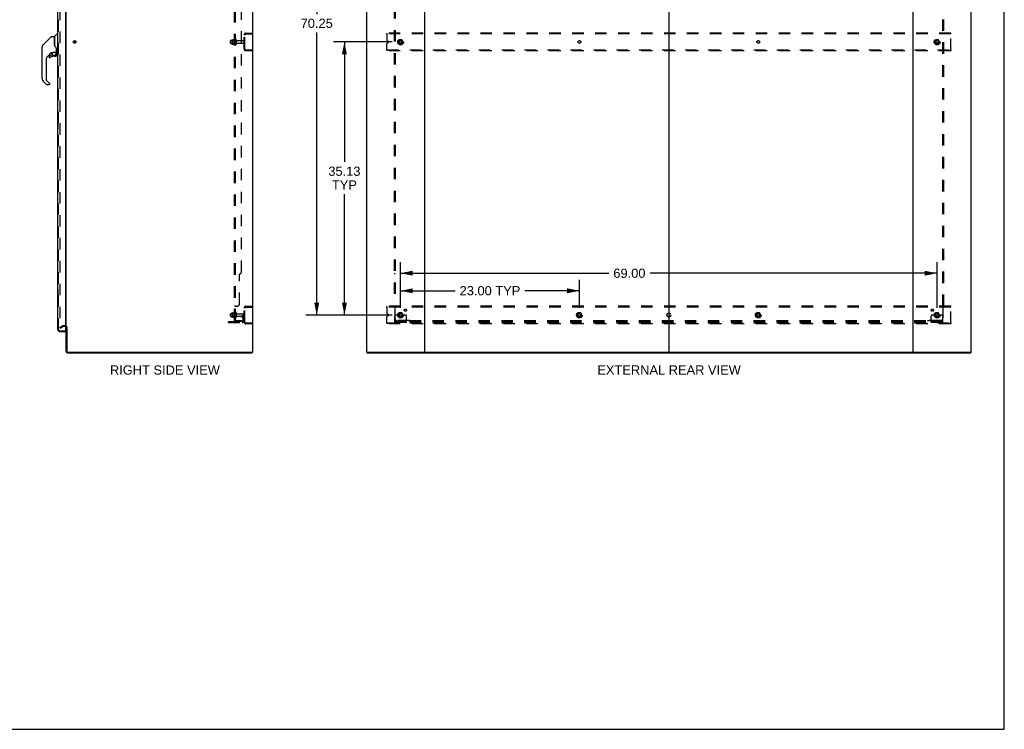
# Model space of a CAD drawing. Header units: inches. Extents: x 0 to 268, y 0 to 174.
# Tile 82 of 88: x 142 to 268, y 0 to 91. Entities that reach past the tile are written whole.
import ezdxf

# ---------------------------------------------------------------- set-up
doc = ezdxf.new("R2010")
doc.units = ezdxf.units.IN
doc.header["$LTSCALE"] = 14.749625
doc.header["$MEASUREMENT"] = 0
doc.linetypes.add('DOT', pattern=[0.2, 0.1, -0.1])
doc.linetypes.add('HIDDEN', pattern=[0.2, 0.1, -0.1])
doc.layers.get('0').update_dxf_attribs({"linetype": 'CONTINUOUS'})
for name, color, linetype in [('DEFAULT_2', 8, 'HIDDEN'), ('DIMENSIONS', 7, 'CONTINUOUS'), ('LEFTHAND_DOOR_ASSEMBLY', 7, 'CONTINUOUS'), ('RIGHTHAND_DOOR_ASSEMBLY', 7, 'CONTINUOUS'), ('SUBPANEL', 7, 'CONTINUOUS')]:
    doc.layers.add(name, color=color, linetype=linetype)
doc.styles.get("Standard").update_dxf_attribs({"font": 'arial.ttf'})
doc.dimstyles.new('DIMSTYLE_1', dxfattribs={"dimtxt": 1.183125, "dimasz": 1.5775, "dimexe": 0.09, "dimexo": 0.07, "dimgap": 0.0375, "dimtad": 0, "dimtih": 1, "dimtoh": 1, "dimzin": 4, "dimdsep": 46, "dimtxsty": 'Standard', "dimblk": '_FILLED', "dimblk1": '_FILLED', "dimblk2": '_FILLED', "dimcen": 0.09, "dimadec": 3, "dimazin": 1, "dimtfac": 1, "dimtdec": 3, "dimtofl": 0, "dimtmove": 0, "dimatfit": 3, "dimldrblk": '_FILLED', "dimfxl": 0, "dimtolj": 1, "dimtzin": 4, "dimarcsym": 0})

# ---------------------------------------------------------------- blocks, each defined once
blk = doc.blocks.new('_FILLED')
at = {"color": 0, "linetype": 'ByBlock'}
blk.add_solid([(0, 0), (-1, 0.2), (-1, -0.2)], dxfattribs=at)
blk = doc.blocks.new('*D2')
at = {"layer": 'DIMENSIONS', "color": 2, "linetype": 'Continuous'}
for p, q in [((146.55, 120.73), (151.73, 120.73)), ((169.18, 120.73), (164.01, 120.73))]:
    blk.add_line(p, q, dxfattribs=at)
at = {"layer": 'DIMENSIONS', "color": 2, "linetype": 'Continuous', "xscale": 1.5775, "yscale": 1.5775, "zscale": 1.5775, "rotation": 180}
blk.add_blockref('_FILLED', (146.55, 120.73), dxfattribs=at)
at = {"layer": 'DIMENSIONS', "color": 2, "linetype": 'Continuous', "xscale": 1.5775, "yscale": 1.5775, "zscale": 1.5775}
blk.add_blockref('_FILLED', (169.18, 120.73), dxfattribs=at)
at = {"layer": 'DIMENSIONS', "color": 2, "linetype": 'Continuous', "insert": (157.87, 121.32), "char_height": 1.1831, "width": 11.1011, "attachment_point": 2, "line_spacing_factor": 0.9}
blk.add_mtext('22.63 USABLE\\PDEPTH', dxfattribs=at)
blk = doc.blocks.new('*D3')
at = {"layer": 'DIMENSIONS', "color": 2, "linetype": 'Continuous'}
for p, q in [((190.53, 54.22), (190.53, 57.82)), ((213.53, 54.22), (213.53, 57.82)), ((190.53, 56.4), (197.54, 56.4)), ((213.53, 56.4), (206.53, 56.4))]:
    blk.add_line(p, q, dxfattribs=at)
at = {"layer": 'DIMENSIONS', "color": 2, "linetype": 'Continuous', "xscale": 1.5775, "yscale": 1.5775, "zscale": 1.5775, "rotation": 180}
blk.add_blockref('_FILLED', (190.53, 56.4), dxfattribs=at)
at = {"layer": 'DIMENSIONS', "color": 2, "linetype": 'Continuous', "xscale": 1.5775, "yscale": 1.5775, "zscale": 1.5775}
blk.add_blockref('_FILLED', (213.53, 56.4), dxfattribs=at)
at = {"layer": 'DIMENSIONS', "color": 2, "linetype": 'Continuous', "insert": (202.03, 57), "char_height": 1.183, "width": 7.7981, "attachment_point": 2, "line_spacing_factor": 0.9}
blk.add_mtext('23.00 TYP', dxfattribs=at)
blk = doc.blocks.new('*D4')
at = {"layer": 'DIMENSIONS', "color": 2, "linetype": 'Continuous'}
for p, q in [((189.43, 123.53), (178.33, 123.53)), ((179.75, 123.53), (179.75, 91.99)), ((179.75, 53.28), (179.75, 89.63)), ((189.43, 53.28), (178.33, 53.28))]:
    blk.add_line(p, q, dxfattribs=at)
at = {"layer": 'DIMENSIONS', "color": 2, "linetype": 'Continuous', "xscale": 1.5775, "yscale": 1.5775, "zscale": 1.5775}
for p, rotation in [((179.75, 123.53), 90), ((179.75, 53.28), 270)]:
    blk.add_blockref('_FILLED', p, dxfattribs=dict(at, rotation=rotation))
at = {"layer": 'DIMENSIONS', "color": 2, "linetype": 'Continuous', "insert": (179.75, 91.4), "char_height": 1.183, "width": 4.1343, "attachment_point": 2, "line_spacing_factor": 0.9}
blk.add_mtext('70.25', dxfattribs=at)
blk = doc.blocks.new('*D5')
at = {"layer": 'DIMENSIONS', "color": 2, "linetype": 'Continuous'}
for p, q in [((190.53, 54.22), (190.53, 60.08)), ((259.53, 54.22), (259.53, 60.08)), ((190.53, 58.66), (217.31, 58.66)), ((259.53, 58.66), (222.62, 58.66))]:
    blk.add_line(p, q, dxfattribs=at)
at = {"layer": 'DIMENSIONS', "color": 2, "linetype": 'Continuous', "xscale": 1.5775, "yscale": 1.5775, "zscale": 1.5775, "rotation": 180}
blk.add_blockref('_FILLED', (190.53, 58.66), dxfattribs=at)
at = {"layer": 'DIMENSIONS', "color": 2, "linetype": 'Continuous', "xscale": 1.5775, "yscale": 1.5775, "zscale": 1.5775}
blk.add_blockref('_FILLED', (259.53, 58.66), dxfattribs=at)
at = {"layer": 'DIMENSIONS', "color": 2, "linetype": 'Continuous', "insert": (219.96, 59.25), "char_height": 1.183, "width": 4.1343, "attachment_point": 2, "line_spacing_factor": 0.9}
blk.add_mtext('69.00', dxfattribs=at)
blk = doc.blocks.new('*D6')
at = {"layer": 'DIMENSIONS', "color": 2, "linetype": 'Continuous'}
for p, q in [((189.43, 88.41), (181.89, 88.41)), ((183.31, 88.41), (183.31, 72.97)), ((183.31, 53.28), (183.31, 68.82)), ((189.43, 53.28), (181.89, 53.28))]:
    blk.add_line(p, q, dxfattribs=at)
at = {"layer": 'DIMENSIONS', "color": 2, "linetype": 'Continuous', "xscale": 1.5775, "yscale": 1.5775, "zscale": 1.5775}
for p, rotation in [((183.31, 88.41), 90), ((183.31, 53.28), 270)]:
    blk.add_blockref('_FILLED', p, dxfattribs=dict(at, rotation=rotation))
at = {"layer": 'DIMENSIONS', "color": 2, "linetype": 'Continuous', "insert": (183.31, 72.37), "char_height": 1.183, "width": 4.1343, "attachment_point": 2, "line_spacing_factor": 0.9}
blk.add_mtext('35.13\\PTYP', dxfattribs=at)

msp = doc.modelspace()

# ---------------------------------------------------------------- linework, layer by layer
at = {"color": 7, "linetype": 'Continuous'}
for p, q in [((268.175, 0), (268.175, 173.525)), ((225.035, 128.263), (225.035, 48.551)), ((171.419, 48.511), (171.453, 48.511)), ((171.457, 48.511), (171.457, 48.407)), ((186.212, 48.511), (186.212, 48.407)), ((186.221, 48.511), (186.25, 48.511)), ((193.62, 48.511), (256.45, 48.511)), ((263.82, 48.511), (263.849, 48.511)), ((263.858, 48.511), (263.858, 48.407)), ((0, 0), (268.175, 0))]:
    msp.add_line(p, q, dxfattribs=at)
at = {"color": 3, "linetype": 'Continuous'}
for p, q in [((171.509, 128.303), (171.509, 48.511)), ((186.16, 128.303), (186.16, 48.511)), ((193.66, 48.551), (193.66, 128.263)), ((256.41, 128.263), (256.41, 48.551)), ((263.91, 48.511), (263.91, 128.303)), ((147.509, 51.855), (147.509, 124.959)), ((147.509, 48.654), (147.509, 51.803)), ((147.613, 51.814), (147.613, 48.654)), ((147.755, 48.511), (171.419, 48.511)), ((147.755, 48.407), (171.457, 48.407)), ((171.509, 48.511), (171.453, 48.511)), ((186.221, 48.511), (186.16, 48.511)), ((186.212, 48.407), (263.858, 48.407)), ((186.25, 48.511), (193.62, 48.511)), ((256.45, 48.511), (263.82, 48.511)), ((263.849, 48.511), (263.91, 48.511))]:
    msp.add_line(p, q, dxfattribs=at)
for centre, radius, start, end in [((147.366, 51.661), 0.142, 0, 63.51872), ((147.755, 48.654), 0.246, 180, 270), ((147.755, 48.654), 0.142, 180, 270), ((193.62, 48.551), 0.04, 270, 360), ((256.45, 48.551), 0.04, 180, 270)]:
    msp.add_arc(centre, radius, start, end, dxfattribs=at)
at = {"color": 7, "linetype": 'Continuous'}
for centre, radius, start, end in [((147.366, 51.661), 0.246, 35.32724, 51.92273), ((193.7, 48.551), 0.04, 180, 270), ((224.995, 48.551), 0.04, 270, 360), ((225.075, 48.551), 0.04, 180, 270), ((256.37, 48.551), 0.04, 270, 360)]:
    msp.add_arc(centre, radius, start, end, dxfattribs=at)
at = {"layer": 'DEFAULT_2', "color": 8, "linetype": 'HIDDEN'}
for p, q in [((146.696, 125.142), (146.696, 51.673)), ((168.844, 88.663), (168.844, 88.152)), ((168.854, 88.685), (169.082, 88.685)), ((169.11, 88.763), (169.11, 88.051)), ((169.18, 88.741), (169.18, 88.073)), ((169.305, 88.15), (169.305, 88.665)), ((169.415, 88.15), (169.415, 88.665)), ((170.405, 87.529), (170.405, 89.286)), ((170.509, 87.529), (170.509, 89.286)), ((170.651, 89.532), (171.405, 89.532)), ((170.651, 89.428), (171.405, 89.428)), ((171.405, 89.428), (171.405, 89.532)), ((188.785, 89.428), (188.785, 89.532)), ((261.285, 89.532), (188.785, 89.532)), ((188.785, 89.428), (188.785, 88.619)), ((261.285, 89.428), (188.785, 89.428)), ((190.372, 88.68), (190.217, 88.412)), ((190.689, 88.685), (190.38, 88.685)), ((190.852, 88.412), (190.698, 88.68)), ((259.372, 88.68), (259.217, 88.412)), ((259.689, 88.685), (259.38, 88.685)), ((259.852, 88.412), (259.698, 88.68)), ((261.285, 89.428), (261.285, 89.532)), ((261.285, 87.386), (261.285, 89.428)), ((168.68, 88.25), (168.68, 88.565)), ((168.71, 88.595), (169.305, 88.595)), ((168.71, 88.22), (169.305, 88.22)), ((168.864, 88.591), (168.844, 88.611)), ((168.864, 88.224), (168.844, 88.204)), ((168.854, 88.13), (169.082, 88.13)), ((169.16, 88.591), (168.864, 88.591)), ((168.864, 88.591), (168.864, 88.224)), ((169.16, 88.224), (168.864, 88.224)), ((169.16, 88.591), (169.18, 88.611)), ((169.16, 88.591), (169.16, 88.224)), ((169.16, 88.224), (169.18, 88.204)), ((169.477, 88.572), (170.375, 88.572)), ((169.477, 88.242), (170.375, 88.242)), ((170.651, 87.386), (171.405, 87.386)), ((171.405, 87.386), (171.405, 87.282)), ((188.785, 87.386), (188.785, 88.195)), ((188.785, 87.386), (188.785, 87.282)), ((188.785, 87.386), (261.285, 87.386)), ((188.956, 88.465), (188.862, 88.504)), ((188.862, 88.31), (188.956, 88.349)), ((190.217, 88.402), (190.372, 88.135)), ((190.689, 88.13), (190.38, 88.13)), ((190.698, 88.135), (190.852, 88.402)), ((259.217, 88.402), (259.372, 88.135)), ((259.689, 88.13), (259.38, 88.13)), ((259.698, 88.135), (259.852, 88.402)), ((261.285, 87.386), (261.285, 87.282)), ((171.405, 87.282), (170.651, 87.282)), ((261.285, 87.282), (188.785, 87.282)), ((168.68, 53.125), (168.68, 53.44)), ((168.71, 53.47), (169.305, 53.47)), ((168.844, 53.538), (168.844, 53.027)), ((168.864, 53.466), (168.844, 53.486)), ((168.854, 53.56), (169.082, 53.56)), ((169.16, 53.466), (168.864, 53.466)), ((168.864, 53.466), (168.864, 53.099)), ((169.11, 53.638), (169.11, 52.926)), ((169.16, 53.466), (169.18, 53.486)), ((169.16, 53.466), (169.16, 53.099)), ((169.18, 53.616), (169.18, 52.948)), ((169.305, 53.025), (169.305, 53.54)), ((169.415, 53.025), (169.415, 53.54)), ((169.477, 53.447), (170.375, 53.447)), ((170.211, 53.282), (170.301, 53.282)), ((170.211, 52.942), (170.211, 53.282)), ((170.301, 53.282), (170.405, 53.282)), ((170.301, 52.581), (170.301, 53.282)), ((170.315, 52.942), (170.315, 53.282)), ((170.405, 53.282), (170.366, 53.282)), ((170.405, 52.404), (170.405, 54.161)), ((170.509, 52.404), (170.509, 54.161)), ((170.651, 54.407), (171.405, 54.407)), ((170.651, 54.303), (171.405, 54.303)), ((171.405, 54.303), (171.405, 54.407)), ((188.785, 54.303), (188.785, 54.407)), ((261.285, 54.407), (188.785, 54.407)), ((188.785, 54.303), (188.785, 53.494)), ((261.285, 54.303), (188.785, 54.303)), ((188.956, 53.34), (188.862, 53.379)), ((188.862, 53.185), (188.956, 53.224)), ((189.999, 53.282), (189.91, 53.282)), ((190.12, 53.282), (189.999, 53.282)), ((190.36, 53.282), (190.12, 53.282)), ((190.372, 53.555), (190.217, 53.287)), ((190.217, 53.277), (190.372, 53.01)), ((190.689, 53.56), (190.38, 53.56)), ((190.852, 53.287), (190.698, 53.555)), ((190.698, 53.01), (190.852, 53.277)), ((190.71, 53.282), (190.949, 53.282)), ((191.071, 53.282), (190.949, 53.282)), ((191.16, 53.282), (191.071, 53.282)), ((213.372, 53.555), (213.217, 53.287)), ((213.217, 53.277), (213.372, 53.01)), ((213.689, 53.56), (213.38, 53.56)), ((213.852, 53.287), (213.698, 53.555)), ((213.698, 53.01), (213.852, 53.277)), ((236.372, 53.555), (236.217, 53.287)), ((236.217, 53.277), (236.372, 53.01)), ((236.689, 53.56), (236.38, 53.56)), ((236.852, 53.287), (236.698, 53.555)), ((236.698, 53.01), (236.852, 53.277)), ((258.999, 53.282), (258.91, 53.282)), ((259.12, 53.282), (258.999, 53.282)), ((259.36, 53.282), (259.12, 53.282)), ((259.372, 53.555), (259.217, 53.287)), ((259.217, 53.277), (259.372, 53.01)), ((259.689, 53.56), (259.38, 53.56)), ((259.852, 53.287), (259.698, 53.555)), ((259.698, 53.01), (259.852, 53.277)), ((259.71, 53.282), (259.949, 53.282)), ((260.071, 53.282), (259.949, 53.282)), ((260.16, 53.282), (260.071, 53.282)), ((261.285, 54.303), (261.285, 54.407)), ((261.285, 52.261), (261.285, 54.303)), ((168.405, 52.438), (170.158, 52.438)), ((168.405, 52.334), (168.405, 52.438)), ((168.405, 52.334), (170.158, 52.334)), ((168.652, 52.334), (168.652, 52.438)), ((168.71, 53.095), (169.305, 53.095)), ((168.864, 53.099), (168.844, 53.079)), ((168.854, 53.005), (169.082, 53.005)), ((169.16, 53.099), (168.864, 53.099)), ((168.908, 52.334), (168.908, 52.438)), ((169.16, 53.099), (169.18, 53.079)), ((169.477, 53.117), (170.375, 53.117)), ((170.315, 53.107), (170.211, 53.107)), ((170.232, 52.875), (170.281, 52.807)), ((170.317, 52.936), (170.366, 52.868)), ((170.651, 52.261), (171.405, 52.261)), ((171.405, 52.157), (170.651, 52.157)), ((171.405, 52.261), (171.405, 52.157)), ((188.785, 52.261), (188.785, 53.07)), ((188.785, 52.261), (261.285, 52.261)), ((188.785, 52.261), (188.785, 52.157)), ((261.285, 52.157), (188.785, 52.157)), ((189.785, 52.334), (189.785, 53.157)), ((191.285, 52.438), (189.785, 52.438)), ((191.285, 52.334), (189.785, 52.334)), ((190.032, 52.334), (190.032, 52.438)), ((190.288, 52.334), (190.288, 52.438)), ((190.689, 53.005), (190.38, 53.005)), ((190.782, 52.334), (190.782, 52.438)), ((191.038, 52.334), (191.038, 52.438)), ((191.285, 52.334), (191.285, 53.157)), ((213.689, 53.005), (213.38, 53.005)), ((236.689, 53.005), (236.38, 53.005)), ((258.785, 52.334), (258.785, 53.157)), ((260.285, 52.438), (258.785, 52.438)), ((260.285, 52.334), (258.785, 52.334)), ((259.032, 52.334), (259.032, 52.438)), ((259.288, 52.334), (259.288, 52.438)), ((259.689, 53.005), (259.38, 53.005)), ((259.782, 52.334), (259.782, 52.438)), ((260.038, 52.334), (260.038, 52.438)), ((260.285, 52.334), (260.285, 53.157)), ((261.285, 52.261), (261.285, 52.157)), ((146.696, 51.693), (147.036, 51.889)), ((146.748, 51.603), (146.696, 51.693)), ((146.748, 51.603), (147.088, 51.799)), ((147.366, 51.907), (147.105, 51.907)), ((147.366, 51.803), (147.105, 51.803))]:
    msp.add_line(p, q, dxfattribs=at)
for points in [[(146.696, 51.673), (146.696, 51.67), (146.697, 51.668), (146.697, 51.666), (146.698, 51.664), (146.699, 51.662)], [(146.714, 51.653), (146.712, 51.653), (146.71, 51.653), (146.708, 51.654), (146.706, 51.655), (146.705, 51.656), (146.703, 51.657), (146.701, 51.658), (146.7, 51.66), (146.699, 51.662)], [(146.721, 51.655), (146.72, 51.654), (146.718, 51.653), (146.716, 51.653), (146.714, 51.653), (146.714, 51.653)]]:
    msp.add_lwpolyline(points, dxfattribs=at)
for centre, radius in [((190.535, 88.407), 0.372), ((190.535, 88.407), 0.356), ((190.535, 88.407), 0.312), ((259.535, 88.407), 0.372), ((259.535, 88.407), 0.356), ((259.535, 88.407), 0.312), ((148.613, 88.407), 0.164), ((148.613, 88.407), 0.124), ((190.535, 88.407), 0.204), ((190.535, 88.407), 0.188), ((190.535, 88.407), 0.183), ((190.535, 88.407), 0.165), ((259.535, 88.407), 0.204), ((259.535, 88.407), 0.188), ((259.535, 88.407), 0.183), ((259.535, 88.407), 0.165), ((190.535, 53.282), 0.372), ((190.535, 53.282), 0.356), ((190.535, 53.282), 0.312), ((190.535, 53.282), 0.204), ((190.535, 53.282), 0.188), ((190.535, 53.282), 0.183), ((190.535, 53.282), 0.165), ((213.535, 53.282), 0.372), ((213.535, 53.282), 0.356), ((213.535, 53.282), 0.312), ((213.535, 53.282), 0.204), ((213.535, 53.282), 0.188), ((213.535, 53.282), 0.183), ((213.535, 53.282), 0.165), ((236.535, 53.282), 0.372), ((236.535, 53.282), 0.356), ((236.535, 53.282), 0.312), ((236.535, 53.282), 0.204), ((236.535, 53.282), 0.188), ((236.535, 53.282), 0.183), ((236.535, 53.282), 0.165), ((259.535, 53.282), 0.372), ((259.535, 53.282), 0.356), ((259.535, 53.282), 0.312), ((259.535, 53.282), 0.204), ((259.535, 53.282), 0.188), ((259.535, 53.282), 0.183), ((259.535, 53.282), 0.165)]:
    msp.add_circle(centre, radius, dxfattribs=at)
at = {"layer": 'DEFAULT_2', "color": 8, "linetype": 'DOT'}
for centre in [(190.535, 88.407), (213.535, 88.407), (236.535, 88.407), (259.535, 88.407), (190.535, 53.282), (213.535, 53.282), (236.535, 53.282), (259.535, 53.282)]:
    msp.add_circle(centre, 0.17, dxfattribs=at)
at = {"layer": 'DEFAULT_2', "color": 8, "linetype": 'HIDDEN'}
for centre, radius, start, end in [((168.854, 88.675), 0.01, 90, 174.80617), ((168.985, 88.663), 0.141, 174.79195, 180), ((169.063, 88.695), 0.01, 270, 336.03207), ((169.71, 88.407), 0.698, 149.33687, 156.03207), ((169.141, 88.741), 0.0384, 0, 145.55034), ((169.36, 88.665), 0.055, 360, 180), ((170.651, 89.286), 0.246, 90, 180), ((170.651, 89.286), 0.142, 90, 180), ((190.38, 88.675), 0.01, 90.01235, 149.98915), ((190.689, 88.675), 0.01, 30.01204, 89.98872), ((259.38, 88.675), 0.01, 90.01235, 149.98915), ((259.689, 88.675), 0.01, 30.01204, 89.98872), ((168.71, 88.565), 0.03, 90, 180.00001), ((168.71, 88.25), 0.03, 179.99999, 270), ((168.985, 88.152), 0.141, 180, 185.20805), ((168.854, 88.14), 0.01, 185.19383, 270), ((169.063, 88.12), 0.01, 23.96793, 90), ((169.71, 88.407), 0.698, 203.96793, 210.66313), ((169.141, 88.073), 0.0384, 214.44966, 360), ((169.36, 88.15), 0.055, 180, 0), ((169.477, 88.635), 0.0625, 180, 270), ((169.477, 88.18), 0.0625, 90, 180), ((170.375, 88.542), 0.03, 360, 90), ((170.375, 88.272), 0.03, 270, 0), ((170.651, 87.529), 0.246, 180, 270), ((170.651, 87.529), 0.142, 180, 270), ((188.91, 88.619), 0.125, 180, 247.5), ((188.91, 88.195), 0.125, 112.5, 180), ((188.932, 88.407), 0.0625, 292.5, 67.5), ((190.226, 88.407), 0.01, 150.01268, 209.98829), ((190.38, 88.14), 0.01, 210.01204, 269.98872), ((190.689, 88.14), 0.01, 270.01235, 329.98915), ((190.844, 88.407), 0.01, 330.01268, 29.98829), ((259.226, 88.407), 0.01, 150.01268, 209.98829), ((259.38, 88.14), 0.01, 210.01204, 269.98872), ((259.689, 88.14), 0.01, 270.01235, 329.98915), ((259.844, 88.407), 0.01, 330.01268, 29.98829), ((168.71, 53.44), 0.03, 90, 180.00001), ((168.854, 53.55), 0.01, 90, 174.80617), ((168.985, 53.538), 0.141, 174.79195, 180), ((169.063, 53.57), 0.01, 270, 336.03207), ((169.71, 53.282), 0.698, 149.33687, 156.03207), ((169.141, 53.616), 0.0384, 0, 145.55034), ((169.36, 53.54), 0.055, 360, 180), ((169.477, 53.51), 0.0625, 180, 270), ((170.375, 53.417), 0.03, 360, 90), ((170.651, 54.161), 0.246, 90, 180), ((170.651, 54.161), 0.142, 90, 180), ((188.91, 53.494), 0.125, 180, 247.5), ((188.91, 53.07), 0.125, 112.5, 180), ((188.932, 53.282), 0.0625, 292.5, 67.5), ((189.91, 53.157), 0.125, 90, 180), ((190.226, 53.282), 0.01, 150.01268, 209.98829), ((190.535, 53.282), 0.175, 180, 360), ((190.38, 53.55), 0.01, 90.01235, 149.98915), ((190.689, 53.55), 0.01, 30.01204, 89.98872), ((190.844, 53.282), 0.01, 330.01268, 29.98829), ((191.16, 53.157), 0.125, 0, 90), ((213.226, 53.282), 0.01, 150.01268, 209.98829), ((213.38, 53.55), 0.01, 90.01235, 149.98915), ((213.689, 53.55), 0.01, 30.01204, 89.98872), ((213.844, 53.282), 0.01, 330.01268, 29.98829), ((236.226, 53.282), 0.01, 150.01268, 209.98829), ((236.38, 53.55), 0.01, 90.01235, 149.98915), ((236.689, 53.55), 0.01, 30.01204, 89.98872), ((236.844, 53.282), 0.01, 330.01268, 29.98829), ((258.91, 53.157), 0.125, 90, 180), ((259.226, 53.282), 0.01, 150.01268, 209.98829), ((259.535, 53.282), 0.175, 180, 360), ((259.38, 53.55), 0.01, 90.01235, 149.98915), ((259.689, 53.55), 0.01, 30.01204, 89.98872), ((259.844, 53.282), 0.01, 330.01268, 29.98829), ((260.16, 53.157), 0.125, 0, 90), ((168.71, 53.125), 0.03, 179.99999, 270), ((168.985, 53.027), 0.141, 180, 185.20805), ((168.854, 53.015), 0.01, 185.19383, 270), ((169.063, 52.995), 0.01, 23.96793, 90), ((169.71, 53.282), 0.698, 203.96793, 210.66313), ((169.141, 52.948), 0.0384, 214.44966, 360), ((169.36, 53.025), 0.055, 180, 0), ((169.477, 53.055), 0.0625, 90, 180), ((170.158, 52.581), 0.246, 270, 360), ((170.158, 52.581), 0.142, 270, 360), ((170.325, 52.942), 0.114, 180, 215.75389), ((170.197, 52.746), 0.104, 0, 35.75389), ((170.325, 52.942), 0.01, 180, 215.75389), ((170.197, 52.746), 0.208, 0, 35.75389), ((170.375, 53.147), 0.03, 270, 0), ((170.651, 52.404), 0.246, 180, 270), ((170.651, 52.404), 0.142, 180, 270), ((190.38, 53.015), 0.01, 210.01204, 269.98872), ((190.689, 53.015), 0.01, 270.01235, 329.98915), ((213.38, 53.015), 0.01, 210.01204, 269.98872), ((213.689, 53.015), 0.01, 270.01235, 329.98915), ((236.38, 53.015), 0.01, 210.01204, 269.98872), ((236.689, 53.015), 0.01, 270.01235, 329.98915), ((259.38, 53.015), 0.01, 210.01204, 269.98872), ((259.689, 53.015), 0.01, 270.01235, 329.98915), ((147.105, 51.77), 0.137, 90, 120), ((147.105, 51.77), 0.033, 90, 120), ((147.366, 51.661), 0.246, 51.92273, 90), ((147.366, 51.661), 0.142, 63.51872, 90), ((147.366, 51.661), 0.246, 0, 35.32724)]:
    msp.add_arc(centre, radius, start, end, dxfattribs=at)
at = {"layer": 'LEFTHAND_DOOR_ASSEMBLY', "color": 8, "linetype": 'HIDDEN'}
for p, q in [((146.555, 51.404), (146.555, 125.411)), ((146.697, 51.261), (147.41, 51.261))]:
    msp.add_line(p, q, dxfattribs=at)
at = {"layer": 'LEFTHAND_DOOR_ASSEMBLY', "color": 7, "linetype": 'Continuous'}
for centre, radius, start, end in [((144.829, 87.752), 0.394, 171.93598, 173.85864), ((144.829, 87.752), 0.394, 135, 159.05212), ((146.266, 87.12), 0.0197, 270, 360), ((144.829, 83.649), 0.394, 180, 225), ((145.058, 82.974), 0.0787, 225, 270), ((145.341, 82.974), 0.0787, 270, 350.98252)]:
    msp.add_arc(centre, radius, start, end, dxfattribs=at)
at = {"layer": 'LEFTHAND_DOOR_ASSEMBLY', "color": 8, "linetype": 'HIDDEN'}
msp.add_arc((146.697, 51.404), 0.142, 180, 270, dxfattribs=at)
at = {"layer": 'RIGHTHAND_DOOR_ASSEMBLY', "color": 3, "linetype": 'Continuous'}
for p, q in [((146.451, 51.404), (146.451, 125.411)), ((147.43, 125.533), (147.43, 51.281)), ((146.697, 51.157), (147.43, 51.157))]:
    msp.add_line(p, q, dxfattribs=at)
at = {"layer": 'RIGHTHAND_DOOR_ASSEMBLY', "color": 8, "linetype": 'HIDDEN'}
for p, q in [((146.555, 51.404), (146.555, 125.411)), ((146.697, 51.261), (147.41, 51.261))]:
    msp.add_line(p, q, dxfattribs=at)
at = {"layer": 'RIGHTHAND_DOOR_ASSEMBLY', "color": 7, "linetype": 'Continuous'}
for p, q in [((144.856, 88.336), (145.593, 89.073)), ((145.649, 89.096), (146.002, 89.096)), ((146.01, 89.088), (146.01, 88.044)), ((146.018, 88.032), (146.018, 89.084)), ((146.026, 89.105), (146.321, 89.4)), ((146.404, 89.411), (146.349, 89.411)), ((146.411, 89.403), (146.411, 87.037)), ((146.411, 89.352), (146.451, 89.352)), ((144.435, 83.649), (144.435, 87.752)), ((144.45, 87.86), (144.443, 87.829)), ((144.483, 87.941), (144.483, 87.94)), ((144.856, 88.336), (144.55, 88.03)), ((144.55, 88.03), (144.815, 88.295)), ((144.856, 88.336), (144.856, 88.336)), ((146.03, 88), (146.01, 88.053)), ((146.058, 87.934), (146.03, 88)), ((146.285, 87.475), (146.285, 87.499)), ((146.285, 87.475), (146.285, 87.12)), ((146.293, 87.47), (146.293, 87.478)), ((146.293, 87.069), (146.293, 87.47)), ((144.947, 86.115), (144.947, 83.563)), ((145.615, 87.028), (145.12, 86.533)), ((145.345, 86.58), (145.345, 86.461)), ((145.347, 86.452), (145.347, 86.461)), ((145.355, 86.461), (145.347, 86.461)), ((145.423, 86.384), (145.415, 86.384)), ((145.576, 86.659), (145.423, 86.659)), ((145.432, 86.384), (145.423, 86.384)), ((145.441, 86.386), (145.432, 86.384)), ((145.449, 86.388), (145.441, 86.386)), ((145.457, 86.392), (145.449, 86.388)), ((145.465, 86.396), (145.457, 86.392)), ((145.472, 86.401), (145.465, 86.396)), ((145.656, 86.734), (145.584, 86.662)), ((145.66, 87.025), (145.66, 86.742)), ((145.698, 87.029), (145.774, 87.029)), ((145.971, 87.101), (146.266, 87.101)), ((145.974, 86.58), (146.211, 86.58)), ((146.167, 87.101), (146.232, 87.035)), ((146.226, 87.03), (146.224, 87.027)), ((146.278, 86.896), (146.287, 86.896)), ((146.287, 86.659), (146.278, 86.659)), ((146.289, 86.896), (146.289, 86.659)), ((146.333, 87.029), (146.404, 87.029)), ((146.411, 87.088), (146.451, 87.088)), ((145.003, 82.918), (144.55, 83.371)), ((144.97, 83.508), (145.401, 83.076)), ((145.341, 82.895), (145.058, 82.895)), ((145.419, 83.034), (145.419, 82.974)), ((146.391, 78.142), (146.391, 77.172)), ((146.451, 78.157), (146.406, 78.157)), ((146.438, 78.057), (146.438, 77.257)), ((146.406, 77.157), (146.451, 77.157)), ((146.391, 56.642), (146.391, 55.672)), ((146.451, 56.657), (146.406, 56.657)), ((146.438, 56.557), (146.438, 55.757)), ((146.406, 55.657), (146.451, 55.657)), ((147.41, 51.261), (147.43, 51.261)), ((147.43, 51.261), (147.43, 51.157))]:
    msp.add_line(p, q, dxfattribs=at)
for points in [[(145.593, 89.073), (145.601, 89.08), (145.609, 89.086), (145.619, 89.09), (145.628, 89.093), (145.638, 89.095), (145.649, 89.096)], [(144.55, 88.03), (144.529, 88.007), (144.504, 87.974), (144.482, 87.938), (144.464, 87.899), (144.45, 87.86)], [(146.01, 88.213), (146.01, 88.215), (146.011, 88.216), (146.012, 88.217), (146.014, 88.219), (146.017, 88.22), (146.018, 88.22)], [(146.232, 87.646), (146.182, 87.719), (146.133, 87.796), (146.092, 87.867), (146.058, 87.934)], [(146.285, 87.499), (146.28, 87.534), (146.271, 87.568), (146.258, 87.6), (146.243, 87.629), (146.232, 87.646)], [(146.285, 87.431), (146.286, 87.43), (146.287, 87.426), (146.288, 87.422), (146.289, 87.419)], [(146.289, 87.419), (146.29, 87.412), (146.291, 87.406), (146.292, 87.399), (146.293, 87.392), (146.293, 87.386), (146.293, 87.379)], [(145.415, 86.384), (145.406, 86.386), (145.398, 86.388), (145.39, 86.391), (145.382, 86.396), (145.375, 86.4), (145.369, 86.406), (145.363, 86.413), (145.358, 86.42), (145.354, 86.427), (145.351, 86.435), (145.348, 86.443), (145.347, 86.452)], [(145.355, 86.461), (145.356, 86.453), (145.357, 86.445), (145.359, 86.438), (145.362, 86.431), (145.366, 86.424), (145.37, 86.418), (145.375, 86.412), (145.381, 86.407), (145.387, 86.403), (145.394, 86.399), (145.401, 86.396), (145.409, 86.394), (145.416, 86.393), (145.424, 86.393), (145.431, 86.393), (145.439, 86.394), (145.446, 86.397), (145.453, 86.4), (145.46, 86.404), (145.466, 86.408)], [(145.775, 87.029), (145.779, 87.03), (145.783, 87.031), (145.786, 87.032), (145.788, 87.034), (145.791, 87.035), (145.794, 87.037), (145.797, 87.039), (145.801, 87.041)], [(145.801, 87.041), (145.813, 87.049), (145.818, 87.053), (145.824, 87.056), (145.83, 87.06), (145.837, 87.064), (145.844, 87.068), (145.852, 87.072), (145.861, 87.076), (145.87, 87.08), (145.88, 87.084), (145.891, 87.088), (145.902, 87.091), (145.914, 87.094), (145.926, 87.097), (145.939, 87.099), (145.953, 87.1), (145.966, 87.101), (145.971, 87.101)], [(146.287, 86.659), (146.287, 86.65), (146.285, 86.641), (146.283, 86.633), (146.28, 86.625), (146.275, 86.618), (146.27, 86.611), (146.265, 86.604), (146.258, 86.599), (146.251, 86.594), (146.244, 86.59), (146.236, 86.586), (146.228, 86.584), (146.219, 86.582), (146.211, 86.582)], [(146.211, 86.591), (146.218, 86.591), (146.226, 86.593), (146.233, 86.595), (146.24, 86.598), (146.247, 86.601), (146.253, 86.606), (146.258, 86.611), (146.263, 86.616), (146.268, 86.622), (146.271, 86.629), (146.274, 86.636), (146.276, 86.643), (146.278, 86.651), (146.278, 86.659)], [(146.211, 86.591), (146.211, 86.589), (146.211, 86.586)], [(146.211, 86.586), (146.211, 86.585), (146.211, 86.584), (146.211, 86.583), (146.211, 86.582), (146.211, 86.582)], [(146.278, 86.896), (146.278, 86.911), (146.276, 86.925), (146.273, 86.939), (146.269, 86.954), (146.264, 86.967), (146.258, 86.98), (146.251, 86.993), (146.243, 87.005), (146.234, 87.017), (146.224, 87.027)], [(146.23, 87.034), (146.23, 87.034), (146.23, 87.033), (146.229, 87.033), (146.228, 87.032), (146.226, 87.03)], [(146.23, 87.034), (146.241, 87.023), (146.25, 87.011), (146.259, 86.998), (146.266, 86.984), (146.272, 86.971), (146.278, 86.956), (146.282, 86.942), (146.285, 86.927), (146.287, 86.911), (146.287, 86.896)], [(145.406, 83.071), (145.405, 83.072), (145.405, 83.073), (145.404, 83.074), (145.403, 83.075), (145.402, 83.076), (145.401, 83.076)], [(146.436, 78.093), (146.436, 78.088), (146.437, 78.082), (146.437, 78.076), (146.437, 78.07), (146.437, 78.063), (146.438, 78.057)], [(146.438, 77.257), (146.437, 77.251), (146.437, 77.245), (146.437, 77.239), (146.437, 77.233), (146.436, 77.227), (146.436, 77.221)], [(146.436, 56.593), (146.436, 56.588), (146.437, 56.582), (146.437, 56.576), (146.437, 56.57), (146.437, 56.563), (146.438, 56.557)], [(146.438, 55.757), (146.437, 55.751), (146.437, 55.745), (146.437, 55.739), (146.437, 55.733), (146.436, 55.727), (146.436, 55.721)]]:
    msp.add_lwpolyline(points, dxfattribs=at)
msp.add_circle((145.974, 86.875), 0.217, dxfattribs=at)
for centre, radius, start, end in [((146.002, 89.088), 0.00787, 0, 90), ((146.03, 88.914), 0.0197, 180, 233.00595), ((146.047, 89.084), 0.0295, 135, 180), ((146.349, 89.372), 0.0394, 90, 135), ((146.404, 89.403), 0.00787, 0, 90), ((144.829, 87.752), 0.394, 168.7096, 180), ((144.829, 87.752), 0.394, 135, 167.37683), ((145.537, 86.115), 0.591, 135, 180), ((145.423, 86.58), 0.0787, 90, 180), ((145.423, 86.461), 0.0787, 180, 309.5212), ((145.974, 85.792), 0.787, 90, 129.5212), ((145.698, 86.832), 0.197, 90, 129.38059), ((145.576, 86.67), 0.0118, 270, 315), ((145.648, 86.742), 0.0118, 315, 360), ((146.211, 86.659), 0.0787, 270, 360), ((146.093, 86.896), 0.197, 0, 45), ((146.266, 87.12), 0.0197, 270, 360), ((146.333, 87.069), 0.0394, 180, 270), ((146.404, 87.037), 0.00787, 270, 360), ((144.829, 83.649), 0.394, 180, 225), ((145.026, 83.563), 0.0787, 180, 225), ((145.058, 82.974), 0.0787, 225, 270), ((145.341, 82.974), 0.0787, 270, 360), ((145.36, 83.034), 0.0591, 0, 38.86737), ((146.406, 78.142), 0.015, 90, 180), ((146.436, 78.142), 0.015, 0, 90), ((146.406, 77.172), 0.015, 180, 270), ((146.436, 77.172), 0.015, 270, 360), ((146.406, 56.642), 0.015, 90, 180), ((146.436, 56.642), 0.015, 0, 90), ((146.406, 55.672), 0.015, 180, 270), ((146.436, 55.672), 0.015, 270, 360)]:
    msp.add_arc(centre, radius, start, end, dxfattribs=at)
at = {"layer": 'RIGHTHAND_DOOR_ASSEMBLY', "color": 3, "linetype": 'Continuous'}
for centre, radius, start, end in [((146.697, 51.404), 0.246, 180, 270), ((147.41, 51.281), 0.02, 270, 360)]:
    msp.add_arc(centre, radius, start, end, dxfattribs=at)
at = {"layer": 'RIGHTHAND_DOOR_ASSEMBLY', "color": 8, "linetype": 'HIDDEN'}
msp.add_arc((146.697, 51.404), 0.142, 180, 270, dxfattribs=at)
at = {"layer": 'SUBPANEL', "color": 8, "linetype": 'HIDDEN'}
for p, q in [((169.18, 52.563), (169.18, 124.251)), ((169.305, 52.563), (169.305, 124.251)), ((189.691, 122.376), (189.691, 54.438)), ((189.816, 122.376), (189.816, 54.438)), ((260.253, 54.438), (260.253, 122.376)), ((260.378, 54.438), (260.378, 122.376)), ((170.055, 58.813), (170.055, 118.001)), ((169.305, 88.657), (169.18, 88.657)), ((169.305, 88.157), (169.18, 88.157)), ((169.805, 54.688), (169.805, 58.563)), ((189.816, 58.563), (189.691, 58.563)), ((260.253, 58.563), (260.378, 58.563)), ((169.305, 54.403), (169.18, 54.403)), ((169.305, 54.041), (169.18, 54.041)), ((169.305, 53.76), (169.18, 53.76)), ((169.305, 53.532), (169.18, 53.532)), ((169.232, 54.437), (169.229, 54.435)), ((169.234, 54.438), (169.555, 54.438)), ((189.691, 54.438), (189.857, 54.438)), ((189.797, 54.421), (189.804, 54.414)), ((189.816, 52.813), (189.816, 54.403)), ((260.213, 54.438), (260.378, 54.438)), ((260.253, 54.403), (260.253, 52.813)), ((169.305, 53.032), (169.18, 53.032)), ((169.305, 52.563), (169.18, 52.563)), ((169.234, 52.525), (169.33, 52.604)), ((169.417, 52.563), (170.055, 52.563)), ((170.055, 52.438), (169.417, 52.438)), ((169.805, 52.563), (169.805, 52.438)), ((170.055, 52.563), (170.055, 52.438)), ((191.656, 52.563), (190.066, 52.563)), ((191.691, 52.438), (191.691, 52.604)), ((191.691, 52.563), (258.378, 52.563)), ((191.691, 52.438), (258.378, 52.438)), ((195.816, 52.563), (195.816, 52.438)), ((254.253, 52.563), (254.253, 52.438)), ((258.378, 52.438), (258.378, 52.604)), ((258.396, 52.545), (258.403, 52.552)), ((260.003, 52.563), (258.414, 52.563))]:
    msp.add_line(p, q, dxfattribs=at)
for points in [[(169.199, 54.421), (169.196, 54.42), (169.192, 54.418), (169.189, 54.416), (169.187, 54.414), (169.184, 54.412), (169.182, 54.41), (169.181, 54.408), (169.18, 54.406), (169.18, 54.405), (169.18, 54.403)], [(169.187, 54.414), (169.184, 54.412), (169.182, 54.41), (169.181, 54.408), (169.18, 54.406), (169.18, 54.405), (169.18, 54.403)], [(169.214, 54.428), (169.207, 54.425), (169.203, 54.423), (169.199, 54.421)], [(169.234, 54.438), (169.232, 54.437), (169.229, 54.435), (169.226, 54.433), (169.222, 54.431), (169.218, 54.43), (169.214, 54.428)], [(169.319, 54.419), (169.315, 54.416), (169.313, 54.414), (169.311, 54.413), (169.309, 54.411), (169.307, 54.409), (169.306, 54.408), (169.305, 54.406), (169.305, 54.405), (169.305, 54.403)], [(169.311, 54.413), (169.309, 54.411), (169.307, 54.409), (169.306, 54.408), (169.305, 54.406), (169.305, 54.405), (169.305, 54.403)], [(169.33, 54.438), (169.331, 54.436), (169.331, 54.435), (169.331, 54.433), (169.33, 54.431), (169.33, 54.429), (169.329, 54.428), (169.328, 54.426), (169.326, 54.424), (169.325, 54.423), (169.323, 54.421), (169.321, 54.42), (169.319, 54.419)], [(169.331, 54.433), (169.33, 54.431), (169.33, 54.429), (169.329, 54.428), (169.328, 54.426), (169.326, 54.424), (169.325, 54.423), (169.323, 54.421)], [(169.33, 54.438), (169.331, 54.436), (169.331, 54.435)], [(189.777, 54.438), (189.78, 54.437), (189.782, 54.435), (189.784, 54.433), (189.787, 54.431), (189.789, 54.43), (189.79, 54.428), (189.792, 54.426), (189.794, 54.425), (189.796, 54.423), (189.797, 54.421)], [(189.804, 54.414), (189.806, 54.412), (189.808, 54.41), (189.81, 54.408), (189.812, 54.406), (189.814, 54.405), (189.816, 54.403)], [(189.83, 54.413), (189.827, 54.411), (189.825, 54.409), (189.822, 54.408), (189.82, 54.406), (189.818, 54.405), (189.816, 54.403)], [(189.857, 54.438), (189.856, 54.436), (189.855, 54.435), (189.854, 54.433), (189.853, 54.431), (189.852, 54.429), (189.851, 54.428), (189.849, 54.426), (189.847, 54.424), (189.845, 54.423), (189.844, 54.421), (189.842, 54.42), (189.839, 54.419), (189.837, 54.417), (189.835, 54.416), (189.83, 54.413)], [(260.213, 54.438), (260.213, 54.436), (260.214, 54.435), (260.215, 54.433), (260.216, 54.431), (260.217, 54.429), (260.219, 54.428), (260.22, 54.426), (260.222, 54.424), (260.224, 54.423), (260.226, 54.421), (260.228, 54.42), (260.23, 54.419), (260.232, 54.417), (260.235, 54.416)], [(260.235, 54.416), (260.24, 54.413), (260.242, 54.411), (260.245, 54.409), (260.247, 54.408), (260.25, 54.406), (260.252, 54.405), (260.253, 54.403)], [(260.267, 54.416), (260.265, 54.414), (260.263, 54.412), (260.261, 54.41), (260.259, 54.408), (260.257, 54.406), (260.255, 54.405), (260.253, 54.403)], [(260.292, 54.438), (260.29, 54.437), (260.287, 54.435), (260.285, 54.433), (260.283, 54.431), (260.281, 54.43), (260.279, 54.428), (260.277, 54.426), (260.276, 54.425), (260.274, 54.423), (260.272, 54.421), (260.267, 54.416)], [(169.203, 52.543), (169.199, 52.545), (169.196, 52.546), (169.192, 52.548), (169.189, 52.55), (169.187, 52.552), (169.184, 52.554), (169.182, 52.556), (169.181, 52.558), (169.18, 52.56), (169.18, 52.562), (169.18, 52.563)], [(169.234, 52.525), (169.232, 52.527), (169.229, 52.53), (169.226, 52.532), (169.222, 52.534), (169.218, 52.536), (169.214, 52.538), (169.211, 52.54), (169.203, 52.543)], [(169.309, 52.586), (169.309, 52.586), (169.309, 52.586), (169.309, 52.586), (169.309, 52.586), (169.308, 52.586), (169.308, 52.586), (169.307, 52.585), (169.307, 52.585), (169.306, 52.585), (169.306, 52.584), (169.305, 52.584), (169.304, 52.584), (169.304, 52.583), (169.303, 52.583), (169.302, 52.583), (169.302, 52.582), (169.301, 52.582), (169.3, 52.582), (169.3, 52.581), (169.299, 52.581), (169.298, 52.58), (169.297, 52.58), (169.297, 52.58), (169.296, 52.579), (169.295, 52.579), (169.294, 52.579), (169.293, 52.578), (169.292, 52.578), (169.292, 52.577), (169.291, 52.577), (169.29, 52.577), (169.289, 52.576), (169.288, 52.576), (169.287, 52.575), (169.286, 52.575), (169.285, 52.575), (169.284, 52.574), (169.283, 52.574), (169.282, 52.573), (169.281, 52.573), (169.28, 52.573), (169.279, 52.572), (169.278, 52.572), (169.277, 52.571), (169.276, 52.571), (169.275, 52.571), (169.274, 52.57), (169.273, 52.57), (169.272, 52.57), (169.271, 52.569), (169.27, 52.569), (169.269, 52.569), (169.268, 52.568), (169.267, 52.568), (169.266, 52.568), (169.265, 52.568), (169.264, 52.567), (169.263, 52.567), (169.262, 52.567), (169.261, 52.566), (169.26, 52.566), (169.259, 52.566), (169.258, 52.566), (169.257, 52.566), (169.256, 52.565), (169.255, 52.565), (169.254, 52.565), (169.253, 52.565), (169.253, 52.565), (169.252, 52.564), (169.251, 52.564), (169.25, 52.564), (169.249, 52.564), (169.248, 52.564), (169.248, 52.564), (169.247, 52.564), (169.246, 52.563), (169.246, 52.563), (169.246, 52.563), (169.245, 52.563)], [(169.245, 52.563), (169.245, 52.563), (169.245, 52.563)], [(169.245, 52.563), (169.245, 52.563), (169.245, 52.563), (169.246, 52.563), (169.246, 52.563), (169.247, 52.563), (169.247, 52.563), (169.248, 52.563)], [(169.323, 52.591), (169.319, 52.587), (169.317, 52.585), (169.315, 52.582), (169.313, 52.58), (169.311, 52.577), (169.309, 52.575), (169.307, 52.572), (169.306, 52.57), (169.305, 52.567), (169.305, 52.565), (169.305, 52.563)], [(169.305, 52.583), (169.306, 52.584), (169.306, 52.584), (169.307, 52.585), (169.307, 52.585), (169.308, 52.585), (169.308, 52.586), (169.308, 52.586), (169.309, 52.586), (169.309, 52.586), (169.309, 52.586)], [(169.33, 52.604), (169.331, 52.604), (169.331, 52.603), (169.331, 52.602), (169.33, 52.601), (169.33, 52.599), (169.329, 52.598), (169.328, 52.596), (169.326, 52.595), (169.325, 52.593), (169.323, 52.591)], [(191.668, 52.582), (191.665, 52.577), (191.664, 52.575), (191.662, 52.572), (191.66, 52.57), (191.659, 52.567), (191.657, 52.565), (191.656, 52.563)], [(191.669, 52.55), (191.667, 52.552), (191.665, 52.554), (191.663, 52.556), (191.661, 52.558), (191.659, 52.56), (191.657, 52.562), (191.656, 52.563)], [(191.691, 52.604), (191.689, 52.604), (191.687, 52.603), (191.685, 52.602), (191.684, 52.601), (191.682, 52.599), (191.68, 52.598), (191.679, 52.596), (191.677, 52.595), (191.675, 52.593), (191.674, 52.591), (191.673, 52.589), (191.671, 52.587), (191.67, 52.585), (191.668, 52.582)], [(191.691, 52.525), (191.689, 52.527), (191.687, 52.53), (191.686, 52.532), (191.684, 52.534), (191.682, 52.536), (191.681, 52.538), (191.679, 52.54), (191.677, 52.541), (191.676, 52.543), (191.674, 52.545), (191.669, 52.55)], [(258.378, 52.604), (258.38, 52.604), (258.382, 52.603), (258.384, 52.602), (258.386, 52.601), (258.388, 52.599), (258.389, 52.598), (258.391, 52.596), (258.393, 52.595), (258.394, 52.593), (258.395, 52.591), (258.397, 52.589), (258.398, 52.587), (258.4, 52.585), (258.401, 52.582), (258.404, 52.577)], [(258.378, 52.525), (258.38, 52.527), (258.382, 52.53), (258.384, 52.532), (258.385, 52.534), (258.387, 52.536), (258.389, 52.538), (258.391, 52.54), (258.392, 52.541), (258.394, 52.543), (258.396, 52.545)], [(258.403, 52.552), (258.405, 52.554), (258.407, 52.556), (258.409, 52.558), (258.411, 52.56), (258.412, 52.562), (258.414, 52.563)], [(258.404, 52.577), (258.406, 52.575), (258.407, 52.572), (258.409, 52.57), (258.411, 52.567), (258.412, 52.565), (258.414, 52.563)]]:
    msp.add_lwpolyline(points, dxfattribs=at)
for centre, radius in [((190.535, 88.407), 0.25), ((259.535, 88.407), 0.25), ((190.535, 53.282), 0.25), ((191.153, 53.901), 0.141), ((213.535, 53.282), 0.25), ((225.035, 53.282), 0.25), ((236.535, 53.282), 0.25), ((258.916, 53.901), 0.141), ((259.535, 53.282), 0.25)]:
    msp.add_circle(centre, radius, dxfattribs=at)
for centre, radius, start, end in [((169.805, 58.813), 0.25, 270, 360), ((169.555, 54.688), 0.25, 270, 360), ((169.417, 52.675), 0.237, 180, 270), ((169.417, 52.675), 0.112, 180, 270), ((190.066, 52.813), 0.25, 180, 270), ((260.003, 52.813), 0.25, 270, 360)]:
    msp.add_arc(centre, radius, start, end, dxfattribs=at)

# ---------------------------------------------------------------- texts
at = {"layer": 'DIMENSIONS', "color": 2, "linetype": 'Continuous', "char_height": 1.18312, "attachment_point": 2, "line_spacing_factor": 0.9}
for s, insert, width in [('RIGHT SIDE VIEW', (160.223, 46.801), 14.10954), ('EXTERNAL REAR VIEW', (225.064, 46.812), 18.4198)]:
    msp.add_mtext(s, dxfattribs=dict(at, insert=insert, width=width))

# ---------------------------------------------------------------- dimensions: what is measured, and where the dimension line sits
at = {"layer": 'DIMENSIONS', "color": 2, "linetype": 'Continuous'}
dim = msp.add_linear_dim(base=(179.753, 123.532), p1=(189.5, 53.282), p2=(189.5, 123.532), angle=90, dimstyle='DIMSTYLE_1', dxfattribs=at)
dim.commit()
dim.dimension.update_dxf_attribs({"geometry": '*D4', "text_midpoint": (179.757, 90.804), "dimtype": 160})
for base, p1, p2, text, picture, middle in [((169.179842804, 120.732575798), (146.554842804, 51.261162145), (169.179842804, 54.438412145), '<> USABLE\\PDEPTH', '*D2', (157.867342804, 119.845232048)), ((213.535, 56.405), (190.535, 54.151), (213.535, 54.151), '<> TYP', '*D3', (202.035, 56.405))]:
    dim = msp.add_linear_dim(base=base, p1=p1, p2=p2, text=text, dimstyle='DIMSTYLE_1', dxfattribs=at)
    dim.commit()
    dim.dimension.update_dxf_attribs({"geometry": picture, "text_midpoint": middle, "dimtype": 160})
dim = msp.add_linear_dim(base=(183.313658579, 53.282162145), p1=(189.500481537, 88.407162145), p2=(189.500481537, 53.282162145), angle=270, text='<>\\PTYP', dimstyle='DIMSTYLE_1', dxfattribs=at)
dim.commit()
dim.dimension.update_dxf_attribs({"geometry": '*D6', "text_midpoint": (183.313658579, 70.895178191), "dimtype": 160})
dim = msp.add_linear_dim(base=(259.535, 58.661), p1=(190.535, 54.151), p2=(259.535, 54.151), dimstyle='DIMSTYLE_1', dxfattribs=at)
dim.commit()
dim.dimension.update_dxf_attribs({"geometry": '*D5', "text_midpoint": (219.955, 58.654), "dimtype": 160})

doc.saveas('drawing.dxf')
